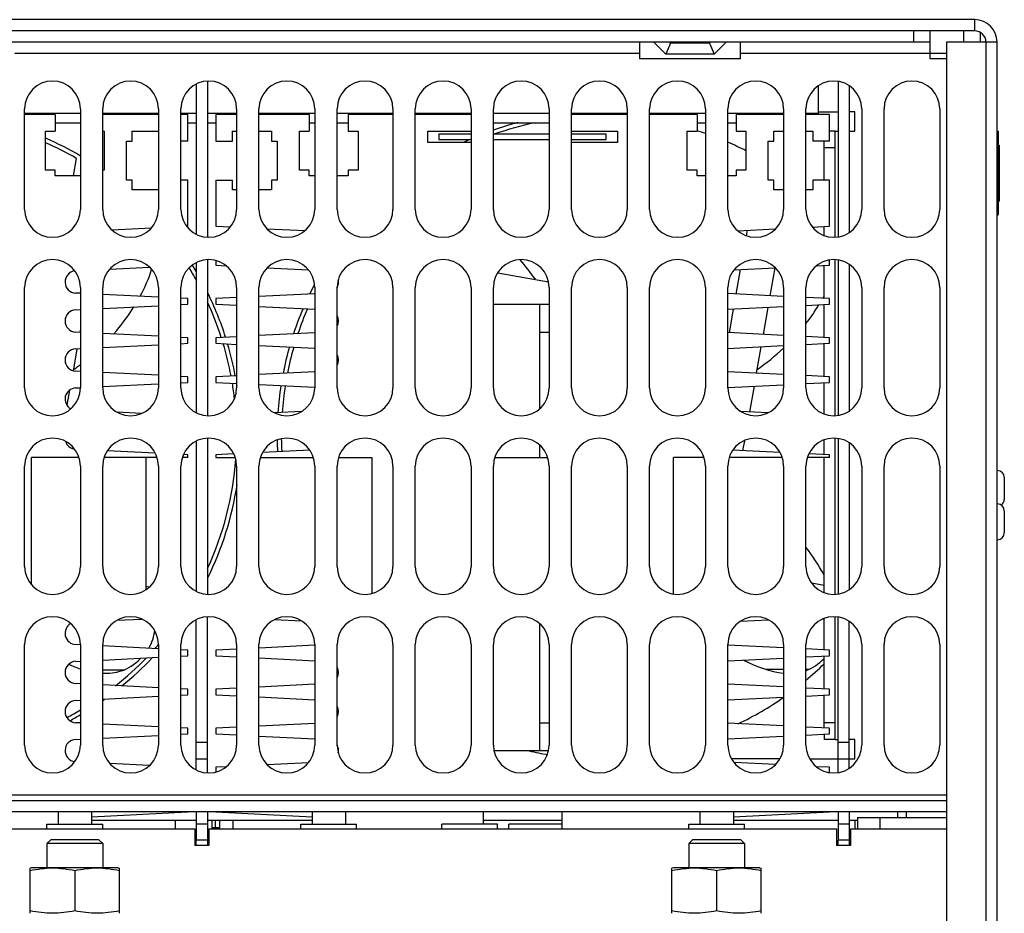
# Model space of a CAD drawing. Header units: millimetres. Extents: x 0 to 1980, y 0 to 1400.
# Tile 12 of 12: x 1208 to 1384, y 717 to 878. Entities that reach past the tile are written whole.
import ezdxf

# ---------------------------------------------------------------- set-up
doc = ezdxf.new("R2010")
doc.units = ezdxf.units.MM
doc.header["$LTSCALE"] = 108.9
doc.layers.get('0').update_dxf_attribs({"linetype": 'CONTINUOUS'})
doc.layers.add('002_AXIS', color=7, linetype='CONTINUOUS')
doc.layers.add('3_ALL_AXES', color=7, linetype='CONTINUOUS')

msp = doc.modelspace()

# ---------------------------------------------------------------- linework, layer by layer
at = {"color": 7, "linetype": 'Continuous'}
for p, q in [((1378.94, 877.54), (616.94, 877.54)), ((1378.94, 875.54), (1378.94, 877.54)), ((1367.94, 875.54), (1367.94, 873.54)), ((1370.94, 870.54), (1370.94, 875.54)), ((624.94, 873.54), (1370.94, 873.54)), ((1318.94, 870.54), (1318.94, 873.54)), ((1324.44, 873.34), (1324.24, 873.54)), ((1331.44, 873.34), (1324.44, 873.34)), ((1331.64, 873.54), (1331.44, 873.34)), ((1336.94, 870.54), (1336.94, 873.54)), ((1373.94, 873.54), (1382.94, 873.54)), ((1373.94, 576.74), (1373.94, 873.54)), ((1382.94, 566.24), (1382.94, 873.54)), ((1336.94, 870.54), (1318.94, 870.54)), ((1373.94, 870.54), (1370.94, 870.54)), ((1241.44, 866.51), (1241.44, 838.56)), ((1354.44, 866.47), (1354.44, 838.6)), ((1239.44, 865.98), (1239.44, 839.09)), ((1350.94, 860.54), (1350.94, 865.69)), ((1356.44, 865.69), (1356.44, 839.38)), ((1208.69, 843.54), (1208.69, 861.54)), ((1218.69, 861.54), (1218.69, 843.54)), ((1222.69, 843.54), (1222.69, 861.54)), ((1232.69, 861.54), (1232.69, 843.54)), ((1236.69, 843.54), (1236.69, 861.54)), ((1246.69, 861.54), (1246.69, 843.54)), ((1250.69, 843.54), (1250.69, 861.54)), ((1260.69, 861.54), (1260.69, 843.54)), ((1264.69, 843.54), (1264.69, 861.54)), ((1274.69, 861.54), (1274.69, 843.54)), ((1278.69, 843.54), (1278.69, 861.54)), ((1288.69, 861.54), (1288.69, 843.54)), ((1292.69, 843.54), (1292.69, 861.54)), ((1302.69, 861.54), (1302.69, 843.54)), ((1306.69, 843.54), (1306.69, 861.54)), ((1316.69, 861.54), (1316.69, 843.54)), ((1320.69, 843.54), (1320.69, 861.54)), ((1330.69, 861.54), (1330.69, 843.54)), ((1334.69, 843.54), (1334.69, 861.54)), ((1344.69, 861.54), (1344.69, 843.54)), ((1348.69, 843.54), (1348.69, 861.54)), ((1358.69, 861.54), (1358.69, 843.54)), ((1362.69, 843.54), (1362.69, 861.54)), ((1372.69, 861.54), (1372.69, 843.54)), ((1208.69, 860.77), (1218.69, 860.77)), ((1214.19, 860.54), (1208.69, 860.54)), ((1214.19, 860.54), (1214.19, 857.54)), ((1222.69, 860.77), (1232.69, 860.77)), ((1232.69, 860.54), (1222.69, 860.54)), ((1236.69, 860.77), (1239.44, 860.77)), ((1237.94, 860.54), (1236.69, 860.54)), ((1237.94, 855.79), (1237.94, 860.54)), ((1241.44, 860.77), (1246.69, 860.77)), ((1246.69, 860.54), (1242.94, 860.54)), ((1242.94, 860.54), (1242.94, 855.79)), ((1250.69, 860.77), (1260.69, 860.77)), ((1259.69, 860.54), (1250.69, 860.54)), ((1259.69, 860.54), (1259.69, 857.54)), ((1264.69, 860.77), (1274.69, 860.77)), ((1274.69, 860.54), (1266.69, 860.54)), ((1266.69, 860.54), (1266.69, 857.54)), ((1278.69, 860.77), (1288.69, 860.77)), ((1288.69, 860.54), (1278.69, 860.54)), ((1292.69, 860.77), (1302.69, 860.77)), ((1306.69, 860.77), (1316.69, 860.77)), ((1316.69, 860.54), (1306.69, 860.54)), ((1320.69, 860.77), (1330.69, 860.77)), ((1329.19, 860.54), (1320.69, 860.54)), ((1329.19, 860.54), (1329.19, 857.54)), ((1334.69, 860.77), (1344.69, 860.77)), ((1344.69, 860.54), (1336.19, 860.54)), ((1336.19, 860.54), (1336.19, 857.54)), ((1348.69, 860.77), (1350.94, 860.77)), ((1352.94, 860.54), (1348.69, 860.54)), ((1352.94, 855.79), (1352.94, 860.54)), ((1212.44, 857.54), (1214.19, 857.54)), ((1212.44, 850.54), (1212.44, 857.54)), ((1222.69, 857.54), (1222.94, 857.54)), ((1222.94, 857.54), (1222.94, 850.54)), ((1227.94, 857.54), (1232.69, 857.54)), ((1227.94, 855.79), (1227.94, 857.54)), ((1245.94, 857.54), (1246.69, 857.54)), ((1245.94, 855.79), (1245.94, 857.54)), ((1250.69, 857.54), (1252.94, 857.54)), ((1252.94, 857.54), (1252.94, 855.79)), ((1257.94, 857.54), (1259.69, 857.54)), ((1257.94, 850.54), (1257.94, 857.54)), ((1266.69, 857.54), (1268.44, 857.54)), ((1268.44, 857.54), (1268.44, 850.54)), ((1280.94, 857.54), (1288.69, 857.54)), ((1280.94, 855.54), (1280.94, 857.54)), ((1306.69, 857.54), (1314.94, 857.54)), ((1314.94, 857.54), (1314.94, 855.54)), ((1327.44, 857.54), (1329.19, 857.54)), ((1327.44, 850.54), (1327.44, 857.54)), ((1336.19, 857.54), (1337.94, 857.54)), ((1337.94, 857.54), (1337.94, 850.54)), ((1342.94, 857.54), (1344.69, 857.54)), ((1342.94, 855.79), (1342.94, 857.54)), ((1348.69, 857.54), (1349.94, 857.54)), ((1349.94, 857.54), (1349.94, 855.79)), ((1353.94, 857.54), (1352.94, 857.54)), ((1382.94, 857.54), (1383.14, 857.54)), ((1383.14, 857.54), (1383.14, 842.54)), ((1226.94, 855.79), (1227.94, 855.79)), ((1226.94, 848.79), (1226.94, 855.79)), ((1237.94, 855.79), (1236.69, 855.79)), ((1242.94, 855.79), (1245.94, 855.79)), ((1252.94, 855.79), (1253.94, 855.79)), ((1253.94, 855.79), (1253.94, 848.79)), ((1288.69, 857.04), (1282.9, 857.04)), ((1282.9, 857.04), (1282.9, 856.04)), ((1282.9, 856.04), (1288.69, 856.04)), ((1302.69, 857.04), (1292.69, 857.04)), ((1292.69, 856.04), (1302.69, 856.04)), ((1312.9, 857.04), (1306.69, 857.04)), ((1306.69, 856.04), (1312.9, 856.04)), ((1312.9, 856.04), (1312.9, 857.04)), ((1341.94, 855.79), (1342.94, 855.79)), ((1341.94, 848.79), (1341.94, 855.79)), ((1352.94, 855.79), (1349.94, 855.79)), ((1351.94, 848.79), (1351.94, 855.79)), ((1288.69, 855.54), (1280.94, 855.54)), ((1314.94, 855.54), (1306.69, 855.54)), ((1353.94, 854.54), (1351.94, 854.54)), ((1383.14, 855.04), (1383.34, 855.04)), ((1383.34, 855.04), (1383.34, 845.04)), ((1217.44, 849.54), (1217.99, 852.66)), ((1214.19, 850.54), (1212.44, 850.54)), ((1214.19, 849.54), (1214.19, 850.54)), ((1222.94, 850.54), (1222.69, 850.54)), ((1259.69, 850.54), (1257.94, 850.54)), ((1259.69, 849.54), (1259.69, 850.54)), ((1268.44, 850.54), (1266.69, 850.54)), ((1266.69, 850.54), (1266.69, 849.54)), ((1329.19, 850.54), (1327.44, 850.54)), ((1329.19, 849.54), (1329.19, 850.54)), ((1337.94, 850.54), (1336.19, 850.54)), ((1336.19, 850.54), (1336.19, 849.54)), ((1218.69, 849.54), (1214.19, 849.54)), ((1227.94, 848.79), (1226.94, 848.79)), ((1227.94, 847.04), (1227.94, 848.79)), ((1237.94, 848.79), (1236.69, 848.79)), ((1237.94, 840.54), (1237.94, 848.79)), ((1242.94, 848.79), (1245.94, 848.79)), ((1242.94, 848.79), (1242.94, 840.54)), ((1245.94, 847.04), (1245.94, 848.79)), ((1253.94, 848.79), (1252.94, 848.79)), ((1252.94, 848.79), (1252.94, 847.04)), ((1260.69, 849.54), (1259.69, 849.54)), ((1266.69, 849.54), (1264.69, 849.54)), ((1330.69, 849.54), (1329.19, 849.54)), ((1336.19, 849.54), (1334.69, 849.54)), ((1342.94, 848.79), (1341.94, 848.79)), ((1342.94, 847.04), (1342.94, 848.79)), ((1352.94, 848.79), (1349.94, 848.79)), ((1349.94, 848.79), (1349.94, 847.04)), ((1352.94, 840.54), (1352.94, 848.79)), ((1232.69, 847.04), (1227.94, 847.04)), ((1246.69, 847.04), (1245.94, 847.04)), ((1252.94, 847.04), (1250.69, 847.04)), ((1344.69, 847.04), (1342.94, 847.04)), ((1349.94, 847.04), (1348.69, 847.04)), ((1383.14, 845.04), (1383.34, 845.04)), ((1382.94, 842.54), (1383.14, 842.54)), ((1224.32, 839.86), (1231.41, 840.21)), ((1237.72, 840.52), (1237.94, 840.54)), ((1242.94, 840.54), (1245.58, 840.4)), ((1252.1, 840.08), (1258.94, 839.74)), ((1336.47, 839.71), (1343.25, 840.05)), ((1338.05, 838.82), (1338.22, 839.8)), ((1349.82, 840.38), (1352.94, 840.54)), ((1351.94, 838.86), (1351.94, 840.49)), ((1241.44, 834.51), (1241.44, 806.56)), ((1223.95, 832.84), (1231.08, 833.19)), ((1239.44, 833.98), (1239.44, 807.09)), ((1242.94, 834.35), (1242.94, 833.54)), ((1242.94, 833.54), (1244.79, 833.44)), ((1252.18, 833.07), (1259.55, 832.71)), ((1335.81, 832.68), (1343.22, 833.05)), ((1336.21, 828.37), (1336.98, 832.74)), ((1343.12, 833.05), (1342.25, 828.07)), ((1350.55, 833.42), (1352.94, 833.54)), ((1351.94, 827.59), (1351.94, 833.49)), ((1352.94, 833.54), (1352.94, 834.47)), ((1354.44, 834.47), (1354.44, 806.6)), ((1356.44, 833.69), (1356.44, 807.38)), ((1293.47, 832.19), (1302.56, 830.58)), ((1208.69, 811.54), (1208.69, 829.54)), ((1218.69, 829.54), (1218.69, 811.54)), ((1222.69, 811.54), (1222.69, 829.54)), ((1232.69, 829.54), (1232.69, 811.54)), ((1236.69, 811.54), (1236.69, 829.54)), ((1246.69, 829.54), (1246.69, 811.54)), ((1250.69, 811.54), (1250.69, 829.54)), ((1260.69, 829.54), (1260.69, 811.54)), ((1264.69, 811.54), (1264.69, 829.54)), ((1274.69, 829.54), (1274.69, 811.54)), ((1278.69, 811.54), (1278.69, 829.54)), ((1288.69, 829.54), (1288.69, 811.54)), ((1292.69, 811.54), (1292.69, 829.54)), ((1302.69, 829.54), (1302.69, 811.54)), ((1306.69, 811.54), (1306.69, 829.54)), ((1316.69, 829.54), (1316.69, 811.54)), ((1320.69, 811.54), (1320.69, 829.54)), ((1330.69, 829.54), (1330.69, 811.54)), ((1334.69, 811.54), (1334.69, 829.54)), ((1344.69, 829.54), (1344.69, 811.54)), ((1348.69, 811.54), (1348.69, 829.54)), ((1358.69, 829.54), (1358.69, 811.54)), ((1362.69, 811.54), (1362.69, 829.54)), ((1372.69, 829.54), (1372.69, 811.54)), ((1218.69, 828.5), (1217.84, 828.54)), ((1232.69, 827.8), (1222.69, 828.3)), ((1237.94, 827.54), (1236.69, 827.6)), ((1237.94, 826.54), (1237.94, 827.54)), ((1246.69, 827.72), (1242.94, 827.54)), ((1242.94, 827.54), (1242.94, 826.54)), ((1260.69, 828.42), (1250.69, 827.92)), ((1344.69, 827.95), (1334.69, 828.45)), ((1352.94, 827.54), (1348.69, 827.75)), ((1352.94, 826.54), (1352.94, 827.54)), ((1222.69, 825.77), (1232.69, 826.27)), ((1236.69, 826.47), (1237.94, 826.54)), ((1242.94, 826.54), (1246.69, 826.35)), ((1250.69, 826.15), (1260.69, 825.65)), ((1292.69, 826.54), (1302.69, 826.54)), ((1300.94, 826.53), (1300.94, 807.74)), ((1334.69, 825.63), (1344.69, 826.12)), ((1334.98, 821.43), (1335.73, 825.68)), ((1341.88, 825.98), (1341.02, 821.13)), ((1348.69, 826.32), (1352.94, 826.54)), ((1351.94, 820.59), (1351.94, 826.49)), ((1217.84, 825.53), (1218.69, 825.58)), ((1218.69, 821.5), (1217.84, 821.54)), ((1218.69, 822.07), (1218.59, 821.5)), ((1232.69, 820.8), (1222.69, 821.3)), ((1237.94, 820.54), (1236.69, 820.6)), ((1237.94, 819.54), (1237.94, 820.54)), ((1246.69, 820.72), (1242.94, 820.54)), ((1242.94, 820.54), (1242.94, 819.54)), ((1260.69, 821.42), (1250.69, 820.92)), ((1300.94, 821.54), (1302.69, 821.54)), ((1344.69, 820.95), (1334.69, 821.45)), ((1352.94, 820.54), (1348.69, 820.75)), ((1352.94, 819.54), (1352.94, 820.54)), ((1222.69, 818.77), (1232.69, 819.27)), ((1236.69, 819.47), (1237.94, 819.54)), ((1242.94, 819.54), (1246.69, 819.35)), ((1250.69, 819.15), (1260.69, 818.65)), ((1334.69, 818.63), (1344.69, 819.12)), ((1340.63, 818.92), (1339.8, 814.19)), ((1348.69, 819.32), (1352.94, 819.54)), ((1351.94, 813.59), (1351.94, 819.49)), ((1218.06, 818.49), (1217.37, 814.62)), ((1217.84, 818.53), (1218.69, 818.58)), ((1218.69, 814.5), (1217.84, 814.54)), ((1232.69, 813.8), (1222.69, 814.3)), ((1237.94, 813.54), (1236.69, 813.6)), ((1237.94, 812.54), (1237.94, 813.54)), ((1246.69, 813.72), (1242.94, 813.54)), ((1242.94, 813.54), (1242.94, 812.54)), ((1260.69, 814.42), (1250.69, 813.92)), ((1344.69, 813.95), (1334.69, 814.45)), ((1352.94, 813.54), (1348.69, 813.75)), ((1352.94, 812.54), (1352.94, 813.54)), ((1217.84, 811.53), (1218.69, 811.58)), ((1222.68, 811.77), (1232.65, 812.27)), ((1236.69, 812.47), (1237.94, 812.54)), ((1242.94, 812.54), (1246.73, 812.35)), ((1250.72, 812.15), (1260.69, 811.65)), ((1334.68, 811.63), (1344.66, 812.12)), ((1339.39, 811.86), (1338.58, 807.25)), ((1348.65, 812.32), (1352.94, 812.54)), ((1351.94, 806.86), (1351.94, 812.49)), ((1216.76, 811.15), (1216.28, 808.42)), ((1229.63, 806.95), (1225.27, 807.17)), ((1258.33, 807.3), (1253.5, 807.06)), ((1341.93, 807.08), (1337.01, 807.33)), ((1239.44, 801.98), (1239.44, 775.09)), ((1241.44, 802.51), (1241.44, 774.56)), ((1300.94, 801.33), (1300.94, 799.04)), ((1337.66, 802.08), (1337.35, 800.31)), ((1351.94, 799.59), (1351.94, 802.21)), ((1354.44, 802.47), (1354.44, 774.6)), ((1356.44, 801.69), (1356.44, 775.38)), ((1232.11, 799.83), (1223.51, 800.25)), ((1237.94, 799.54), (1237.15, 799.58)), ((1237.94, 799.04), (1237.94, 799.54)), ((1246.17, 799.7), (1242.94, 799.54)), ((1242.94, 799.54), (1242.94, 799.04)), ((1259.78, 800.38), (1251.32, 799.95)), ((1344.04, 799.98), (1335.62, 800.4)), ((1352.94, 799.54), (1349.21, 799.72)), ((1352.94, 799.04), (1352.94, 799.54)), ((1208.69, 779.54), (1208.69, 797.54)), ((1218.44, 799.04), (1209.94, 799.04)), ((1209.94, 776.24), (1209.94, 799.04)), ((1218.69, 797.54), (1218.69, 779.54)), ((1222.69, 779.54), (1222.69, 797.54)), ((1232.44, 799.04), (1222.93, 799.04)), ((1230.44, 799.04), (1230.44, 775.38)), ((1232.69, 797.54), (1232.69, 779.54)), ((1236.69, 779.54), (1236.69, 797.54)), ((1237.94, 799.04), (1236.93, 799.04)), ((1242.94, 799.04), (1246.44, 799.04)), ((1246.69, 797.54), (1246.69, 779.54)), ((1250.69, 779.54), (1250.69, 797.54)), ((1250.93, 799.04), (1260.44, 799.04)), ((1260.69, 797.54), (1260.69, 779.54)), ((1264.69, 779.54), (1264.69, 797.54)), ((1264.93, 799.04), (1270.94, 799.04)), ((1270.94, 799.04), (1270.94, 774.72)), ((1274.69, 797.54), (1274.69, 779.54)), ((1278.69, 779.54), (1278.69, 797.54)), ((1288.69, 797.54), (1288.69, 779.54)), ((1292.69, 779.54), (1292.69, 797.54)), ((1292.93, 799.04), (1302.44, 799.04)), ((1302.69, 797.54), (1302.69, 779.54)), ((1306.69, 779.54), (1306.69, 797.54)), ((1316.69, 797.54), (1316.69, 779.54)), ((1320.69, 779.54), (1320.69, 797.54)), ((1330.44, 799.04), (1324.94, 799.04)), ((1324.94, 774.6), (1324.94, 799.04)), ((1330.69, 797.54), (1330.69, 779.54)), ((1334.69, 779.54), (1334.69, 797.54)), ((1344.44, 799.04), (1334.93, 799.04)), ((1344.69, 797.54), (1344.69, 779.54)), ((1348.69, 779.54), (1348.69, 797.54)), ((1352.94, 799.04), (1348.93, 799.04)), ((1351.94, 774.86), (1351.94, 799.04)), ((1358.69, 797.54), (1358.69, 779.54)), ((1362.69, 779.54), (1362.69, 797.54)), ((1372.69, 797.54), (1372.69, 779.54)), ((1349.68, 776.58), (1351.94, 776.18)), ((1230.44, 776.01), (1231.09, 775.89)), ((1225.27, 769.9), (1229.63, 770.12)), ((1229.87, 770.01), (1229.34, 770.11)), ((1239.44, 743.09), (1239.44, 769.98)), ((1241.44, 742.56), (1241.44, 770.51)), ((1253.5, 770.01), (1258.33, 769.77)), ((1300.94, 769.33), (1300.94, 746.54)), ((1337.01, 769.74), (1341.93, 769.99)), ((1351.94, 770.09), (1351.75, 770.12)), ((1351.94, 764.59), (1351.94, 770.21)), ((1354.44, 742.6), (1354.44, 770.47)), ((1356.44, 743.38), (1356.44, 769.69)), ((1208.69, 747.54), (1208.69, 765.54)), ((1218.69, 765.5), (1217.84, 765.54)), ((1218.69, 765.54), (1218.69, 747.54)), ((1232.65, 764.8), (1222.68, 765.3)), ((1222.69, 747.54), (1222.69, 765.54)), ((1232.69, 765.54), (1232.69, 747.54)), ((1236.69, 747.54), (1236.69, 765.54)), ((1237.94, 764.54), (1236.69, 764.6)), ((1237.94, 763.54), (1237.94, 764.54)), ((1246.73, 764.72), (1242.94, 764.54)), ((1242.94, 764.54), (1242.94, 763.54)), ((1246.69, 765.54), (1246.69, 747.54)), ((1250.69, 747.54), (1250.69, 765.54)), ((1260.69, 765.42), (1250.72, 764.92)), ((1260.69, 765.54), (1260.69, 747.54)), ((1264.69, 747.54), (1264.69, 765.54)), ((1274.69, 765.54), (1274.69, 747.54)), ((1278.69, 747.54), (1278.69, 765.54)), ((1288.69, 765.54), (1288.69, 747.54)), ((1292.69, 747.54), (1292.69, 765.54)), ((1302.69, 765.54), (1302.69, 747.54)), ((1306.69, 747.54), (1306.69, 765.54)), ((1316.69, 765.54), (1316.69, 747.54)), ((1320.69, 747.54), (1320.69, 765.54)), ((1330.69, 765.54), (1330.69, 747.54)), ((1344.66, 764.95), (1334.68, 765.45)), ((1334.69, 747.54), (1334.69, 765.54)), ((1344.69, 765.54), (1344.69, 747.54)), ((1352.94, 764.54), (1348.65, 764.75)), ((1348.69, 747.54), (1348.69, 765.54)), ((1352.94, 763.54), (1352.94, 764.54)), ((1358.69, 765.54), (1358.69, 747.54)), ((1362.69, 747.54), (1362.69, 765.54)), ((1372.69, 765.54), (1372.69, 747.54)), ((1217.84, 762.53), (1218.69, 762.58)), ((1222.69, 762.77), (1232.69, 763.27)), ((1236.69, 763.47), (1237.94, 763.54)), ((1242.94, 763.54), (1246.69, 763.35)), ((1250.69, 763.15), (1260.69, 762.65)), ((1334.69, 762.63), (1344.69, 763.12)), ((1348.69, 763.32), (1352.94, 763.54)), ((1351.94, 757.59), (1351.94, 763.49)), ((1222.69, 761.04), (1226.56, 761.04)), ((1341.46, 761.11), (1344.69, 761.12)), ((1348.69, 761.12), (1349.26, 761.12)), ((1218.69, 758.5), (1217.84, 758.54)), ((1232.69, 757.8), (1222.69, 758.3)), ((1237.94, 757.54), (1236.69, 757.6)), ((1237.94, 756.54), (1237.94, 757.54)), ((1246.69, 757.72), (1242.94, 757.54)), ((1242.94, 757.54), (1242.94, 756.54)), ((1260.69, 758.42), (1250.69, 757.92)), ((1344.69, 757.95), (1334.69, 758.45)), ((1352.94, 757.54), (1348.69, 757.75)), ((1352.94, 756.54), (1352.94, 757.54)), ((1217.84, 755.53), (1218.69, 755.58)), ((1222.69, 755.77), (1232.69, 756.27)), ((1236.69, 756.47), (1237.94, 756.54)), ((1242.94, 756.54), (1246.69, 756.35)), ((1250.69, 756.15), (1260.69, 755.65)), ((1334.69, 755.63), (1344.69, 756.12)), ((1348.69, 756.32), (1352.94, 756.54)), ((1351.94, 750.59), (1351.94, 756.49)), ((1218.69, 751.5), (1217.84, 751.54)), ((1232.69, 750.8), (1222.69, 751.3)), ((1237.94, 750.54), (1236.69, 750.6)), ((1237.94, 749.54), (1237.94, 750.54)), ((1246.69, 750.72), (1242.94, 750.54)), ((1242.94, 750.54), (1242.94, 749.54)), ((1260.69, 751.42), (1250.69, 750.92)), ((1300.94, 751.54), (1302.69, 751.54)), ((1344.69, 750.95), (1334.69, 751.45)), ((1352.94, 750.54), (1348.69, 750.75)), ((1353.94, 751.54), (1351.94, 751.54)), ((1352.94, 749.54), (1352.94, 750.54)), ((1217.84, 748.53), (1218.69, 748.58)), ((1222.69, 748.77), (1232.69, 749.27)), ((1236.69, 749.47), (1237.94, 749.54)), ((1242.94, 749.54), (1246.69, 749.35)), ((1250.69, 749.15), (1260.69, 748.65)), ((1334.69, 748.63), (1344.69, 749.12)), ((1348.69, 749.32), (1352.94, 749.54)), ((1351.94, 749.49), (1351.94, 748.54)), ((1353.94, 748.54), (1351.94, 748.54)), ((1239.44, 748.04), (1241.44, 748.04)), ((1292.8, 746.54), (1302.58, 746.54)), ((1354.44, 748.04), (1356.44, 748.04)), ((1239.44, 745.04), (1241.44, 745.04)), ((1354.44, 745.04), (1356.44, 745.04)), ((1231.08, 743.88), (1223.95, 744.23)), ((1244.79, 743.63), (1242.94, 743.54)), ((1242.94, 743.54), (1242.94, 742.72)), ((1259.55, 744.36), (1252.18, 744)), ((1343.22, 744.02), (1335.81, 744.39)), ((1352.94, 743.54), (1350.55, 743.65)), ((1352.94, 742.6), (1352.94, 743.54)), ((1373.94, 737.54), (621.94, 737.54)), ((1214.69, 735.54), (1214.69, 733.34)), ((1220.69, 734.68), (1237.94, 735.54)), ((1220.69, 735.54), (1220.69, 733.34)), ((1235.68, 734.04), (1235.68, 732.54)), ((1239.44, 735.54), (1239.44, 730.54)), ((1241.44, 735.54), (1241.44, 729.54)), ((1242.28, 732.54), (1242.28, 734.04)), ((1242.94, 735.54), (1260.19, 734.68)), ((1243.68, 732.54), (1243.68, 734.04)), ((1246.08, 732.54), (1246.08, 734.04)), ((1260.19, 735.54), (1260.19, 733.34)), ((1266.19, 735.54), (1266.19, 733.34)), ((1290.94, 733.34), (1290.94, 735.54)), ((1304.94, 735.54), (1304.94, 732.54)), ((1329.69, 735.54), (1329.69, 733.34)), ((1335.69, 734.68), (1352.94, 735.54)), ((1335.69, 735.54), (1335.69, 733.34)), ((1354.44, 735.54), (1354.44, 730.54)), ((1356.44, 735.54), (1356.44, 729.54)), ((1357.44, 734.04), (1357.44, 732.54)), ((1357.94, 734.54), (1357.94, 732.54)), ((1361.94, 734.54), (1361.94, 732.54)), ((1365.19, 734.54), (1365.19, 735.54)), ((1126.69, 732.54), (1239.19, 732.54)), ((1212.69, 733.34), (1222.69, 733.34)), ((1212.69, 732.54), (1212.69, 733.34)), ((1222.69, 732.54), (1222.69, 733.34)), ((1239.19, 732.54), (1239.19, 729.54)), ((1239.44, 733.42), (1241.44, 733.42)), ((1241.69, 732.54), (1354.19, 732.54)), ((1241.69, 732.54), (1241.69, 729.54)), ((1258.19, 733.34), (1268.19, 733.34)), ((1258.19, 732.54), (1258.19, 733.34)), ((1268.19, 732.54), (1268.19, 733.34)), ((1293.44, 733.34), (1283.44, 733.34)), ((1283.44, 732.54), (1283.44, 733.34)), ((1293.44, 732.54), (1293.44, 733.34)), ((1304.94, 733.34), (1295.44, 733.34)), ((1295.44, 732.54), (1295.44, 733.34)), ((1327.69, 733.34), (1337.69, 733.34)), ((1327.69, 732.54), (1327.69, 733.34)), ((1337.69, 732.54), (1337.69, 733.34)), ((1354.19, 732.54), (1354.19, 729.54)), ((1354.44, 733.42), (1356.44, 733.42)), ((1356.69, 732.54), (1373.94, 732.54)), ((1356.69, 732.54), (1356.69, 729.54)), ((1213.37, 730.54), (1212.69, 729.86)), ((1222.01, 730.54), (1213.37, 730.54)), ((1222.01, 730.54), (1222.69, 729.86)), ((1239.44, 730.54), (1241.44, 730.54)), ((1239.44, 729.54), (1239.44, 730.5)), ((1328.37, 730.54), (1327.69, 729.86)), ((1337.01, 730.54), (1328.37, 730.54)), ((1337.01, 730.54), (1337.69, 729.86)), ((1354.44, 730.54), (1356.44, 730.54)), ((1354.44, 729.54), (1354.44, 730.5)), ((1222.69, 729.86), (1212.69, 729.86)), ((1212.69, 729.86), (1212.69, 725.54)), ((1222.69, 729.86), (1222.69, 725.54)), ((1241.69, 729.54), (1239.19, 729.54)), ((1337.69, 729.86), (1327.69, 729.86)), ((1327.69, 729.86), (1327.69, 725.54)), ((1337.69, 729.86), (1337.69, 725.54)), ((1356.69, 729.54), (1354.19, 729.54))]:
    msp.add_line(p, q, dxfattribs=at)
at = {"color": 3, "linetype": 'Continuous'}
for p, q in [((1378.94, 875.54), (616.94, 875.54)), ((1376.94, 875.54), (1376.94, 873.54)), ((1379.94, 875.27), (1379.94, 873.54)), ((1323.61, 871.34), (1321.41, 873.54)), ((1334.47, 873.54), (1332.27, 871.34)), ((1332.27, 871.34), (1323.61, 871.34)), ((1350.94, 861.04), (1354.44, 861.04)), ((1357.44, 861.04), (1356.44, 861.04)), ((1357.44, 857.54), (1357.44, 861.04)), ((1214.19, 859.04), (1218.69, 859.04)), ((1237.94, 859.04), (1239.44, 859.04)), ((1241.44, 859.04), (1242.94, 859.04)), ((1259.69, 859.04), (1260.69, 859.04)), ((1264.69, 859.04), (1266.69, 859.04)), ((1292.69, 859.04), (1302.69, 859.04)), ((1329.19, 859.04), (1330.69, 859.04)), ((1334.69, 859.04), (1336.19, 859.04)), ((1353.94, 857.54), (1354.44, 857.54)), ((1353.94, 838.56), (1353.94, 857.54)), ((1356.44, 857.54), (1357.44, 857.54)), ((1353.94, 806.56), (1353.94, 834.51)), ((1353.94, 774.56), (1353.94, 802.51)), ((1353.94, 748.54), (1353.94, 770.51)), ((1353.94, 748.54), (1354.44, 748.54)), ((1357.44, 748.54), (1356.44, 748.54)), ((1357.44, 745.04), (1357.44, 748.54)), ((1344.02, 745.04), (1335.36, 745.04)), ((1349.36, 745.04), (1354.44, 745.04)), ((1356.44, 745.04), (1357.44, 745.04)), ((1373.94, 735.54), (621.94, 735.54)), ((1239.44, 734.04), (1220.69, 734.04)), ((1260.19, 734.04), (1241.44, 734.04)), ((1304.94, 734.04), (1290.94, 734.04)), ((1354.44, 734.04), (1335.69, 734.04)), ((1357.94, 734.04), (1356.44, 734.04)), ((1357.94, 734.54), (1373.94, 734.54)), ((1366.69, 734.54), (1366.69, 735.54))]:
    msp.add_line(p, q, dxfattribs=at)
at = {"color": 9, "linetype": 'Continuous'}
for p, q in [((1324.44, 873.34), (1323.61, 871.34)), ((1331.44, 873.34), (1332.27, 871.34)), ((1380.94, 873.54), (1380.94, 576.24)), ((1206.94, 871.54), (1318.94, 871.54)), ((1336.94, 871.54), (1373.94, 871.54)), ((621.94, 738.64), (1373.94, 738.64)), ((1242.88, 732.54), (1242.88, 734.04)), ((1242.28, 732.74), (1243.68, 732.74))]:
    msp.add_line(p, q, dxfattribs=at)
at = {"color": 7, "linetype": 'Continuous'}
for centre, radius, start, end in [((1378.94, 873.54), 4, 0, 90), ((1213.69, 861.54), 5, 0, 180), ((1227.69, 861.54), 5, 0, 180), ((1241.69, 861.54), 5, 0, 180), ((1255.69, 861.54), 5, 0, 180), ((1269.69, 861.54), 5, 0, 180), ((1283.69, 861.54), 5, 0, 180), ((1297.69, 861.54), 5, 0, 180), ((1311.69, 861.54), 5, 0, 180), ((1325.69, 861.54), 5, 0, 180), ((1339.69, 861.54), 5, 0, 180), ((1353.69, 861.54), 5, 0, 180), ((1367.69, 861.54), 5, 0, 180), ((1311.94, 803.04), 57.25, 101.9735, 109.3556), ((1311.94, 803.04), 57.25, 70.8794, 72.4381), ((1189.44, 803.04), 57.25, 60.0859, 66.3051), ((1311.94, 803.04), 57.25, 62.9832, 66.5803), ((1213.69, 843.54), 5, 180, 360), ((1227.69, 843.54), 5, 180, 360), ((1241.69, 843.54), 5, 180, 360), ((1255.69, 843.54), 5, 180, 360), ((1269.69, 843.54), 5, 180, 360), ((1283.69, 843.54), 5, 180, 360), ((1297.69, 843.54), 5, 180, 360), ((1311.69, 843.54), 5, 180, 360), ((1325.69, 843.54), 5, 180, 360), ((1339.69, 843.54), 5, 180, 360), ((1353.69, 843.54), 5, 180, 360), ((1367.69, 843.54), 5, 180, 360), ((1213.69, 829.54), 5, 0, 180), ((1227.69, 829.54), 5, 0, 180), ((1241.69, 829.54), 5, 0, 180), ((1255.69, 829.54), 5, 0, 180), ((1269.69, 829.54), 5, 0, 180), ((1283.69, 829.54), 5, 0, 180), ((1297.69, 829.54), 5, 0, 180), ((1311.69, 829.54), 5, 0, 180), ((1325.69, 829.54), 5, 0, 180), ((1339.69, 829.54), 5, 0, 180), ((1353.69, 829.54), 5, 0, 180), ((1367.69, 829.54), 5, 0, 180), ((1189.44, 803.04), 57.25, 29.0952, 31.6345), ((1217.94, 830.54), 2, 97.3963, 267.1447), ((1262.94, 830.54), 2, 331.9156, 10.9308), ((1311.94, 803.04), 57.25, 153.5521, 153.6794), ((1321.72, 844.35), 34.34, 330.7883, 331.6717), ((1197.62, 845.26), 36.18, 318.3023, 327.9342), ((1189.44, 803.04), 57.25, 17.8568, 24.6578), ((1311.94, 803.04), 57.25, 156.6534, 161.4257), ((1320.31, 845.13), 35.95, 322.1356, 328.6648), ((1217.94, 823.54), 2, 92.8553, 267.1447), ((1262.94, 823.54), 2, 331.5706, 28.4294), ((1189.44, 803.04), 57.25, 10.7096, 16.6895), ((1311.94, 803.04), 57.25, 163.972, 168.7787), ((1217.94, 816.54), 2, 92.8553, 267.1447), ((1262.94, 816.54), 2, 331.5706, 28.4294), ((1186.42, 858.05), 53.22, 305.8417, 306.2917), ((1187.6, 856.45), 51.24, 306.2879, 307.3753), ((1185.86, 858.82), 54.17, 305.6216, 305.8424), ((1189.44, 803.04), 57.25, 6.5955, 9.4057), ((1311.94, 803.04), 57.25, 171.0762, 175.8979), ((1213.69, 811.54), 5, 180, 360), ((1217.94, 809.54), 2, 92.8553, 241.4339), ((1227.69, 811.54), 5, 180, 360), ((1241.69, 811.54), 5, 180, 360), ((1255.69, 811.54), 5, 180, 360), ((1269.69, 811.54), 5, 180, 360), ((1283.69, 811.54), 5, 180, 360), ((1297.69, 811.54), 5, 180, 360), ((1311.69, 811.54), 5, 180, 360), ((1325.69, 811.54), 5, 180, 360), ((1339.69, 811.54), 5, 180, 360), ((1353.69, 811.54), 5, 180, 360), ((1367.69, 811.54), 5, 180, 360), ((1213.69, 797.54), 5, 0, 180), ((1217.94, 802.54), 2, 197.6586, 261.4451), ((1227.69, 797.54), 5, 0, 180), ((1241.69, 797.54), 5, 0, 180), ((1255.69, 797.54), 5, 0, 180), ((1311.94, 803.04), 57.25, 180.6101, 182.9146), ((1269.69, 797.54), 5, 0, 180), ((1283.69, 797.54), 5, 0, 180), ((1297.69, 797.54), 5, 0, 180), ((1311.69, 797.54), 5, 0, 180), ((1325.69, 797.54), 5, 0, 180), ((1339.69, 797.54), 5, 0, 180), ((1353.69, 797.54), 5, 0, 180), ((1367.69, 797.54), 5, 0, 180), ((1189.44, 803.04), 57.25, 335.3362, 355.7259), ((1320.27, 760.91), 36, 28.3583, 37.8605), ((1213.69, 779.54), 5, 180, 360), ((1227.69, 779.54), 5, 180, 360), ((1241.69, 779.54), 5, 180, 360), ((1255.69, 779.54), 5, 180, 360), ((1269.69, 779.54), 5, 180, 360), ((1283.69, 779.54), 5, 180, 360), ((1297.69, 779.54), 5, 180, 360), ((1311.69, 779.54), 5, 180, 360), ((1325.69, 779.54), 5, 180, 360), ((1339.69, 779.54), 5, 180, 360), ((1353.69, 779.54), 5, 180, 360), ((1367.69, 779.54), 5, 180, 360), ((1213.69, 765.54), 5, 0, 180), ((1217.94, 767.54), 2, 118.5661, 267.1447), ((1227.69, 765.54), 5, 0, 180), ((1241.69, 765.54), 5, 0, 180), ((1255.69, 765.54), 5, 0, 180), ((1269.69, 765.54), 5, 0, 180), ((1283.69, 765.54), 5, 0, 180), ((1297.69, 765.54), 5, 0, 180), ((1311.69, 765.54), 5, 0, 180), ((1325.69, 765.54), 5, 0, 180), ((1339.69, 765.54), 5, 0, 180), ((1353.69, 765.54), 5, 0, 180), ((1367.69, 765.54), 5, 0, 180), ((1189.44, 803.04), 57.25, 318.113, 319.0722), ((1217.94, 760.54), 2, 92.8553, 267.1447), ((1189.44, 803.04), 57.25, 308.3916, 315.8416), ((1223.06, 769.89), 9.37, 312.9338, 313.6102), ((1262.94, 760.54), 2, 331.5706, 28.4294), ((1311.94, 803.04), 57.25, 309.9418, 314.3472), ((1217.94, 753.54), 2, 92.8553, 267.1447), ((1311.94, 803.04), 57.25, 295.4627, 304.9091), ((1189.44, 803.04), 57.25, 297.9315, 300.7421), ((1262.94, 753.54), 2, 331.5706, 28.4294), ((1217.94, 746.54), 2, 92.8553, 262.6037), ((1213.69, 747.54), 5, 180, 360), ((1227.69, 747.54), 5, 180, 360), ((1241.69, 747.54), 5, 180, 360), ((1255.69, 747.54), 5, 180, 360), ((1269.69, 747.54), 5, 180, 360), ((1262.94, 746.54), 2, 349.0692, 28.0844), ((1283.69, 747.54), 5, 180, 360), ((1297.69, 747.54), 5, 180, 360), ((1311.69, 747.54), 5, 180, 360), ((1325.69, 747.54), 5, 180, 360), ((1339.69, 747.54), 5, 180, 360), ((1353.69, 747.54), 5, 180, 360), ((1367.69, 747.54), 5, 180, 360)]:
    msp.add_arc(centre, radius, start, end, dxfattribs=at)
at = {"color": 3, "linetype": 'Continuous'}
for centre, radius, start, end in [((1378.94, 873.54), 2, 0, 90), ((1311.94, 803.04), 58, 104.841, 109.4151), ((1189.44, 803.04), 58, 59.6688, 66.6249), ((1311.94, 803.04), 58, 113.8454, 114.9991), ((1189.44, 803.04), 58, 30.3423, 31.7601), ((1311.94, 803.04), 58, 152.217, 154.0644), ((1189.44, 803.04), 58, 17.6651, 26.1554), ((1311.94, 803.04), 58, 156.9311, 161.6917), ((1189.44, 803.04), 58, 10.61, 16.424), ((1311.94, 803.04), 58, 164.1437, 168.9611), ((1189.44, 803.04), 58, 8.7966, 9.2558), ((1311.94, 803.04), 58, 171.1424, 175.9888), ((1311.94, 803.04), 58, 180.7935, 182.9064), ((1189.44, 803.04), 58, 333.8446, 351.2034), ((1189.44, 803.04), 58, 309.2455, 316.5839), ((1189.44, 803.04), 58, 305.0083, 305.3674), ((1189.44, 803.04), 58, 298.125, 300.3312), ((1311.94, 803.04), 58, 257.1903, 260.5656)]:
    msp.add_arc(centre, radius, start, end, dxfattribs=at)
at = {"color": 7, "linetype": 'Continuous'}
for points in [[(1297.4, 834.52), (1298.37, 833.4), (1299.28, 832.23), (1300.15, 831.02)], [(1229.39, 827.96), (1230.24, 829.51), (1230.97, 831.16), (1231.46, 832.81)], [(1339.91, 814.79), (1341.6, 815.99), (1343.2, 817.28), (1344.7, 818.69)], [(1337.51, 762.76), (1339.82, 761.57), (1342.3, 760.64), (1344.69, 760.43)], [(1348.69, 760.88), (1349.86, 761.29), (1350.96, 761.99), (1351.94, 763.04)], [(1216.59, 762), (1217.28, 761.69), (1217.98, 761.42), (1218.68, 761.19)]]:
    msp.add_open_spline(points, degree=3, dxfattribs=at)
for points, knots in [([(1230.94, 764.88), (1231.24, 765.38), (1231.71, 766.41), (1231.95, 767.51), (1232.02, 768.05)], [0, 0, 0, 0, 0.510076, 1, 1, 1, 1]), ([(1222.69, 760.4), (1223.83, 760.35), (1226.26, 760.61), (1228.41, 761.93), (1229.44, 763.04)], [0, 0, 0, 0, 0.460191, 1, 1, 1, 1])]:
    msp.add_open_spline(points, degree=3, knots=knots, dxfattribs=at)
at = {"layer": '002_AXIS', "color": 7, "linetype": 'Continuous'}
for p, q in [((1384.24, 795.52), (1384.24, 791.56)), ((1384.24, 789.52), (1384.24, 785.56))]:
    msp.add_line(p, q, dxfattribs=at)
for centre, start, end in [((1383.02, 795.52), 0, 90), ((1383.02, 789.52), 0, 90), ((1383.02, 791.56), 303.2486, 360), ((1383.02, 785.56), 270, 360)]:
    msp.add_arc(centre, 1.22, start, end, dxfattribs=at)
at = {"layer": '3_ALL_AXES', "color": 7, "linetype": 'Continuous'}
for p, q in [((1209.94, 725.54), (1209.69, 725.44)), ((1209.69, 717.38), (1209.69, 725.44)), ((1225.44, 725.54), (1209.94, 725.54)), ((1225.44, 725.54), (1225.69, 725.44)), ((1225.69, 717.38), (1225.69, 725.44)), ((1324.94, 725.54), (1324.69, 725.44)), ((1324.69, 717.38), (1324.69, 725.44)), ((1340.44, 725.54), (1324.94, 725.54)), ((1340.44, 725.54), (1340.69, 725.44)), ((1340.69, 717.38), (1340.69, 725.44)), ((1217.69, 724.99), (1217.69, 717.83)), ((1332.69, 724.99), (1332.69, 717.83))]:
    msp.add_line(p, q, dxfattribs=at)
for points in [[(1217.69, 724.99), (1217.03, 725.13), (1215.7, 725.36), (1213.69, 725.49), (1211.67, 725.36), (1210.35, 725.13), (1209.69, 724.99)], [(1225.69, 724.99), (1225.03, 725.13), (1223.7, 725.36), (1221.69, 725.49), (1219.67, 725.36), (1218.35, 725.13), (1217.69, 724.99)], [(1332.69, 724.99), (1332.03, 725.13), (1330.7, 725.36), (1328.69, 725.49), (1326.67, 725.36), (1325.35, 725.13), (1324.69, 724.99)], [(1340.69, 724.99), (1340.03, 725.13), (1338.7, 725.36), (1336.69, 725.49), (1334.67, 725.36), (1333.35, 725.13), (1332.69, 724.99)], [(1217.69, 717.83), (1217.03, 717.69), (1215.7, 717.46), (1213.69, 717.33), (1211.67, 717.46), (1210.35, 717.69), (1209.69, 717.83)], [(1225.69, 717.83), (1225.03, 717.69), (1223.7, 717.46), (1221.69, 717.33), (1219.67, 717.46), (1218.35, 717.69), (1217.69, 717.83)], [(1332.69, 717.83), (1332.03, 717.69), (1330.7, 717.46), (1328.69, 717.33), (1326.67, 717.46), (1325.35, 717.69), (1324.69, 717.83)], [(1340.69, 717.83), (1340.03, 717.69), (1338.7, 717.46), (1336.69, 717.33), (1334.67, 717.46), (1333.35, 717.69), (1332.69, 717.83)]]:
    msp.add_open_spline(points, degree=3, knots=[0, 0, 0, 0, 0.250382, 0.5, 0.749618, 1, 1, 1, 1], dxfattribs=at)

doc.saveas('drawing.dxf')
